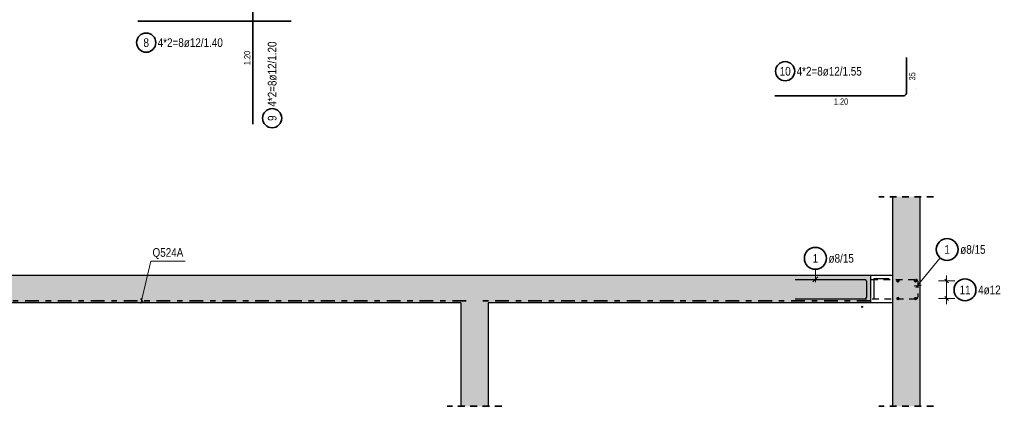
# Model space of a CAD drawing. Header units: millimetres. Extents: x -434 to 93, y -20 to 74.
# Tile 10 of 26: x 25 to 43, y 7 to 14. Entities that reach past the tile are written whole.
import ezdxf

# ---------------------------------------------------------------- set-up
doc = ezdxf.new("R2010")
doc.units = ezdxf.units.MM
doc.linetypes.add('DASHDOT', pattern=[1, 0.5, -0.25, 0, -0.25])
doc.linetypes.add('HIDDEN', pattern=[0.375, 0.25, -0.125])
doc.layers.add('Achsen', color=7, linetype='Continuous', lineweight=20)
doc.layers.add('nplo Bewehrung', color=7, linetype='Continuous', lineweight=20)
doc.styles.add('Arial Narrow', font='ARIALN.TTF')

msp = doc.modelspace()

# ---------------------------------------------------------------- hatches: boundary and pattern name
at = {"lineweight": 13, "true_color": 0xd7ffd7}
for points in [[(41.329919, 9.409805), (41.829919, 9.409805), (41.829919, 10.846665), (41.329919, 10.846665)], [(21.850733, 8.909817), (40.931571, 8.909817), (40.931571, 9.409817), (21.850733, 9.409817)], [(41.331571, 8.909817), (41.829919, 8.909817), (41.829919, 9.409817), (41.331571, 9.409817)], [(33.45066, 7.023465), (33.95066, 7.023465), (33.95066, 8.909817), (33.45066, 8.909817)], [(41.329919, 7.023465), (41.829919, 7.023465), (41.829919, 8.909817), (41.329919, 8.909817)]]:
    msp.add_hatch(color=254, dxfattribs=at).paths.add_polyline_path(points)

# ---------------------------------------------------------------- linework, layer by layer
at = {"color": 2, "linetype": 'Continuous', "lineweight": 35, "ltscale": 0.5}
for p, q in [((29.658608, 13.570352), (29.658608, 14.570352)), ((27.557266, 14.052601), (28.557266, 14.052601)), ((28.557266, 14.052601), (29.357266, 14.052601)), ((29.357266, 14.052601), (30.357266, 14.052601)), ((29.658608, 13.170352), (29.658608, 13.570352)), ((29.658608, 12.170352), (29.658608, 13.170352))]:
    msp.add_line(p, q, dxfattribs=at)
at = {"color": 2, "linetype": 'HIDDEN', "lineweight": 35, "ltscale": 0.5}
for p, q in [((42.079919, 10.846665), (41.079919, 10.846665)), ((34.20066, 7.023465), (33.20066, 7.023465)), ((42.079919, 7.023465), (41.079919, 7.023465))]:
    msp.add_line(p, q, dxfattribs=at)
at = {"color": 3, "linetype": 'Continuous', "lineweight": 25}
for p, q in [((41.329919, 10.846665), (41.329919, 9.409805)), ((41.829919, 10.846665), (41.829919, 9.409817)), ((40.931571, 9.409805), (22.350733, 9.409805)), ((40.931571, 9.409817), (40.931571, 8.909817)), ((41.329919, 9.409805), (40.931571, 9.409805)), ((41.331571, 9.409805), (41.329919, 9.409805)), ((41.331571, 9.409817), (41.331571, 8.909817)), ((41.829919, 9.409817), (41.829919, 8.909817)), ((27.603954, 8.989259), (27.64744, 8.920923)), ((33.45066, 8.909805), (22.350733, 8.909805)), ((33.45066, 8.909817), (33.45066, 7.023465)), ((33.95066, 8.909817), (33.95066, 7.023465)), ((40.931571, 8.909805), (33.95066, 8.909805)), ((41.329919, 8.909805), (40.931571, 8.909805)), ((41.329919, 8.909817), (41.329919, 7.023465)), ((41.331571, 8.909805), (41.329919, 8.909805)), ((41.829919, 8.909817), (41.829919, 7.023465))]:
    msp.add_line(p, q, dxfattribs=at)
at = {"color": 5, "linetype": 'Continuous', "lineweight": 18}
for p, q in [((27.793869, 9.670572), (27.612046, 8.89656)), ((28.423651, 9.670572), (27.793869, 9.670572))]:
    msp.add_line(p, q, dxfattribs=at)
at = {"color": 3, "linetype": 'Continuous', "lineweight": 25, "ltscale": 0.5}
for p, q in [((42.283691, 9.345172), (42.354402, 9.274461)), ((42.283691, 9.345172), (42.354402, 9.274461)), ((42.283691, 9.025172), (42.354402, 8.954461)), ((42.283691, 9.025172), (42.354402, 8.954461))]:
    msp.add_line(p, q, dxfattribs=at)
at = {"color": 5, "linetype": 'Continuous', "lineweight": 18, "ltscale": 0.5}
for p, q in [((42.319046, 8.889817), (42.319046, 9.409817)), ((42.169046, 9.309817), (42.469046, 9.309817)), ((42.169046, 9.309817), (42.469046, 9.309817)), ((42.169046, 8.989817), (42.469046, 8.989817)), ((42.169046, 8.989817), (42.469046, 8.989817))]:
    msp.add_line(p, q, dxfattribs=at)
at = {"color": 2, "linetype": 'DASHDOT', "lineweight": 35, "ltscale": 0.5}
for p, q in [((33.55066, 8.949805), (22.350733, 8.949805)), ((40.931571, 8.949805), (33.85066, 8.949805))]:
    msp.add_line(p, q, dxfattribs=at)
at = {"color": 2, "linetype": 'Continuous', "lineweight": 35, "ltscale": 0.5}
for centre, radius in [((27.710488, 13.6586), 0.175), ((30.008831, 12.279797), 0.175), ((42.653816, 9.147191), 0.2)]:
    msp.add_circle(centre, radius, dxfattribs=at)
at = {"color": 4, "linetype": 'Continuous', "lineweight": 50, "ltscale": 0.5}
for centre, radius in [((41.429919, 9.309817), 0.012), ((41.429919, 9.309817), 0.012), ((41.429919, 9.309817), 0.0108), ((41.429919, 9.309817), 0.0084), ((41.429919, 9.309817), 0.006), ((41.429919, 9.309817), 0.0036), ((41.429919, 9.309817), 0.0012), ((41.749919, 9.309817), 0.012), ((41.749919, 9.309817), 0.012), ((41.749919, 9.309817), 0.0108), ((41.749919, 9.309817), 0.0084), ((41.749919, 9.309817), 0.006), ((41.749919, 9.309817), 0.0036), ((41.749919, 9.309817), 0.0012), ((41.429919, 8.989817), 0.012), ((41.429919, 8.989817), 0.012), ((41.429919, 8.989817), 0.0108), ((41.429919, 8.989817), 0.0084), ((41.429919, 8.989817), 0.006), ((41.429919, 8.989817), 0.0036), ((41.429919, 8.989817), 0.0012), ((41.749919, 8.989817), 0.012), ((41.749919, 8.989817), 0.012), ((41.749919, 8.989817), 0.0108), ((41.749919, 8.989817), 0.0084), ((41.749919, 8.989817), 0.006), ((41.749919, 8.989817), 0.0036), ((41.749919, 8.989817), 0.0012)]:
    msp.add_circle(centre, radius, dxfattribs=at)
at = {"layer": 'Achsen', "color": 2, "linetype": 'Continuous', "lineweight": 35, "ltscale": 0.5}
for p, q in [((41.584806, 13.389336), (41.584806, 12.737336)), ((41.536806, 12.689336), (39.184806, 12.689336))]:
    msp.add_line(p, q, dxfattribs=at)
at = {"layer": 'Achsen', "color": 5, "linetype": 'Continuous', "lineweight": 18, "ltscale": 0.5}
for p, q in [((42.200367, 9.730018), (41.758183, 9.191152)), ((39.923216, 9.523374), (39.923216, 9.288921))]:
    msp.add_line(p, q, dxfattribs=at)
at = {"layer": 'Achsen', "color": 3, "linetype": 'Continuous', "lineweight": 25, "ltscale": 0.5}
for p, q in [((39.879021, 9.294727), (39.96741, 9.383115)), ((39.556237, 9.338921), (40.824237, 9.338921)), ((40.856237, 9.306921), (40.856237, 9.010921)), ((41.727702, 9.223675), (41.852099, 9.235934)), ((40.824237, 8.978921), (39.556237, 8.978921))]:
    msp.add_line(p, q, dxfattribs=at)
at = {"layer": 'Achsen', "color": 3, "linetype": 'Continuous', "lineweight": 25}
for p, q in [((41.271571, 9.349805), (40.991571, 9.349805)), ((40.991571, 9.349805), (40.991571, 8.969805))]:
    msp.add_line(p, q, dxfattribs=at)
at = {"layer": 'Achsen', "color": 3, "linetype": 'HIDDEN', "lineweight": 25, "ltscale": 0.5}
for p, q in [((40.489901, 9.339805), (41.757901, 9.339805)), ((41.789901, 9.307805), (41.789901, 9.011805)), ((41.757901, 8.979805), (40.489901, 8.979805))]:
    msp.add_line(p, q, dxfattribs=at)
at = {"layer": 'Achsen', "color": 2, "linetype": 'Continuous', "lineweight": 35, "ltscale": 0.5}
for centre, radius in [((39.371186, 13.136237), 0.175), ((42.327237, 9.884627), 0.2), ((39.923216, 9.723374), 0.2)]:
    msp.add_circle(centre, radius, dxfattribs=at)
at = {"layer": 'Achsen', "color": 9, "linetype": 'Continuous', "lineweight": 0}
for centre in [(41.76319, 12.815122), (41.829919, 9.409805)]:
    msp.add_circle(centre, 0.00222, dxfattribs=at)
at = {"layer": 'Achsen', "color": 2, "linetype": 'Continuous', "lineweight": 35, "ltscale": 0.5}
msp.add_arc((41.536806, 12.737336), 0.048, 270, 0, dxfattribs=at)
at = {"layer": 'Achsen', "color": 3, "linetype": 'Continuous', "lineweight": 25, "ltscale": 0.5}
for centre, start, end in [((40.824237, 9.306921), 0, 90), ((40.824237, 9.010921), 270, 0)]:
    msp.add_arc(centre, 0.032, start, end, dxfattribs=at)
at = {"layer": 'Achsen', "color": 3, "linetype": 'HIDDEN', "lineweight": 25, "ltscale": 0.5}
for centre, start, end in [((41.757901, 9.307805), 0, 90), ((41.757901, 9.011805), 270, 0)]:
    msp.add_arc(centre, 0.032, start, end, dxfattribs=at)
at = {"layer": 'nplo Bewehrung', "color": 9, "linetype": 'Continuous', "lineweight": 0, "ltscale": 0.5}
msp.add_circle((40.779043, 8.837805), 0.012, dxfattribs=at)
msp.add_circle((40.779043, 8.837805), 0.012, dxfattribs=at)

# ---------------------------------------------------------------- texts
at = {"color": 2, "lineweight": 35, "style": 'Arial Narrow'}
msp.add_text('Q524A', height=0.1575, dxfattribs=at).set_placement((27.826165, 9.751314))
at = {"color": 2, "lineweight": 35, "char_height": 0.1575, "attachment_point": 1, "rotation": 90, "line_spacing_factor": 0.9, "style": 'Arial Narrow'}
for s, insert in [('4*2=8ø12/1.20', (29.930081, 12.489797)), ('9', (29.930081, 12.230184))]:
    msp.add_mtext(s, dxfattribs=dict(at, insert=insert))
at = {"color": 2, "lineweight": 35, "char_height": 0.1575, "attachment_point": 1, "line_spacing_factor": 0.9, "style": 'Arial Narrow'}
for s, insert in [('8', (27.660876, 13.73735)), ('4*2=8ø12/1.40', (27.920488, 13.73735)), ('11', (42.554591, 9.225941)), ('4ø12', (42.893816, 9.225941))]:
    msp.add_mtext(s, dxfattribs=dict(at, insert=insert))
at = {"color": 3, "lineweight": 25, "insert": (29.496108, 13.246602), "char_height": 0.1125, "attachment_point": 1, "rotation": 90, "line_spacing_factor": 0.9, "style": 'Arial Narrow'}
msp.add_mtext('1.20', dxfattribs=at)
at = {"layer": 'Achsen', "color": 2, "lineweight": 35, "char_height": 0.1575, "attachment_point": 1, "line_spacing_factor": 0.9, "style": 'Arial Narrow'}
for s, insert in [('10', (39.271961, 13.214987)), ('4*2=8ø12/1.55', (39.581186, 13.214987)), ('1', (42.277625, 9.963377)), ('ø8/15', (42.567237, 9.963377)), ('1', (39.873603, 9.802124)), ('ø8/15', (40.163216, 9.802124))]:
    msp.add_mtext(s, dxfattribs=dict(at, insert=insert))
at = {"layer": 'Achsen', "color": 3, "lineweight": 25, "insert": (41.634806, 12.968461), "char_height": 0.1125, "attachment_point": 1, "rotation": 90, "line_spacing_factor": 0.9, "style": 'Arial Narrow'}
msp.add_mtext('35', dxfattribs=at)
at = {"layer": 'Achsen', "color": 3, "lineweight": 25, "insert": (40.261056, 12.639336), "char_height": 0.1125, "attachment_point": 1, "line_spacing_factor": 0.9, "style": 'Arial Narrow'}
msp.add_mtext('1.20', dxfattribs=at)

doc.saveas('drawing.dxf')
